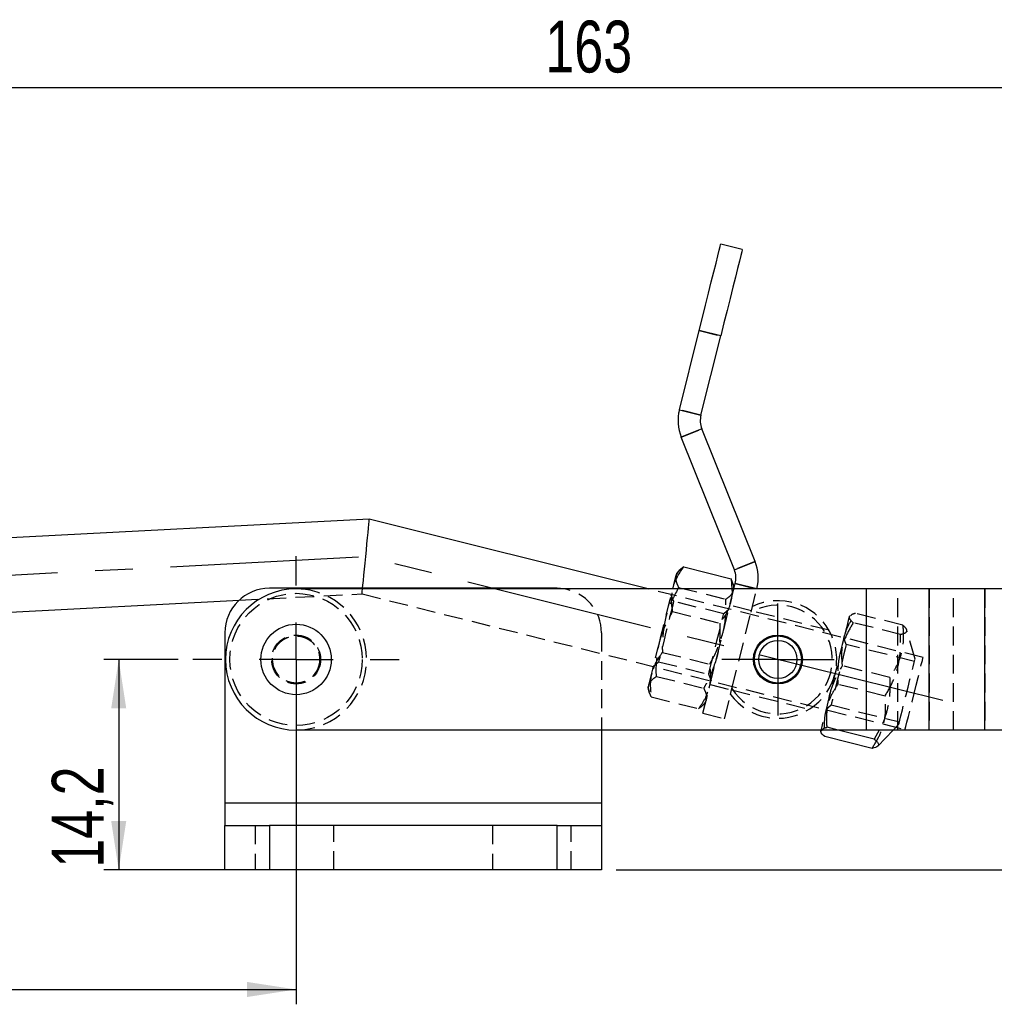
# Model space of a CAD drawing. Extents: x 28 to 416, y 116 to 277.
# Tile 8 of 20: x 108 to 174, y 211 to 277. Entities that reach past the tile are written whole.
import ezdxf

# ---------------------------------------------------------------- set-up
doc = ezdxf.new("R2010")
doc.units = 0
doc.linetypes.add('CENTERX2', pattern=[20.32, 12.7, -2.54, 2.54, -2.54])
doc.linetypes.add('HIDDEN', pattern=[1.905, 1.27, -0.635])
doc.layers.get('0').update_dxf_attribs({"linetype": 'CONTINUOUS'})
doc.styles.add('SLDTEXTSTYLE0', font='TXT', dxfattribs={"width": 0.75})
doc.dimstyles.new('SLDDIMSTYLE1', dxfattribs={"dimtxt": 3.5, "dimasz": 3.302, "dimexe": 0, "dimexo": 0.0625, "dimgap": 0.875, "dimtad": 1, "dimdec": 3, "dimrnd": 1e-09, "dimzin": 12, "dimtxsty": 'SLDTEXTSTYLE0', "dimsah": 1, "dimcen": 0.09, "dimazin": 3, "dimtfac": 1, "dimtdec": 3, "dimtofl": 0, "dimtmove": 0, "dimatfit": 3, "dimtolj": 1, "dimtzin": 12})
doc.dimstyles.new('SLDDIMSTYLE2', dxfattribs={"dimtxt": 3.5, "dimasz": 3.302, "dimexe": 0, "dimexo": 0.0625, "dimgap": 0.875, "dimtad": 1, "dimdec": 0, "dimrnd": 1e-09, "dimzin": 12, "dimtxsty": 'SLDTEXTSTYLE0', "dimsah": 1, "dimcen": 0.09, "dimazin": 3, "dimtfac": 1, "dimtofl": 0, "dimtmove": 0, "dimatfit": 3, "dimtolj": 1, "dimtzin": 12})
doc.dimstyles.new('SLDDIMSTYLE3', dxfattribs={"dimtxt": 3.5, "dimasz": 3.302, "dimexe": 0, "dimexo": 0.0625, "dimgap": 0.875, "dimtad": 1, "dimdec": 0, "dimrnd": 1e-09, "dimzin": 12, "dimtxsty": 'SLDTEXTSTYLE0', "dimsah": 1, "dimcen": 0.09, "dimazin": 3, "dimtfac": 1, "dimtdec": 0, "dimtofl": 0, "dimtmove": 0, "dimatfit": 3, "dimtolj": 1, "dimtzin": 12})

# ---------------------------------------------------------------- blocks, each defined once
blk = doc.blocks.new('_D_1')
at = {"color": 179, "linetype": 'CONTINUOUS'}
for p, q in [((118.537, 234.191), (113.536, 234.191)), ((114.536, 234.191), (114.536, 219.991)), ((123.7, 219.991), (113.536, 219.991))]:
    blk.add_line(p, q, dxfattribs=at)
for points in [[(114.536, 234.191), (114.028, 230.889), (115.044, 230.889)], [(114.536, 219.991), (115.044, 223.293), (114.028, 223.293)]]:
    blk.add_solid(points, dxfattribs=at)
at = {"color": 179, "linetype": 'CONTINUOUS', "insert": (110.024, 220.138, 0.1), "char_height": 3.5, "attachment_point": 1, "rotation": 90, "style": 'SLDTEXTSTYLE0'}
blk.add_mtext('14,2', dxfattribs=at)
blk = doc.blocks.new('_D_3')
at = {"color": 179, "linetype": 'CONTINUOUS'}
for p, q in [((126.5, 233.191), (126.5, 210.926)), ((80.6, 230.991), (80.6, 210.926)), ((80.6, 211.926), (126.5, 211.926))]:
    blk.add_line(p, q, dxfattribs=at)
for points in [[(80.6, 211.926), (83.902, 211.418), (83.902, 212.434)], [(126.5, 211.926), (123.198, 212.434), (123.198, 211.418)]]:
    blk.add_solid(points, dxfattribs=at)
at = {"color": 179, "linetype": 'CONTINUOUS', "insert": (100.535, 216.437, 0.1), "char_height": 3.5, "attachment_point": 1, "style": 'SLDTEXTSTYLE0'}
blk.add_mtext('46', dxfattribs=at)
blk = doc.blocks.new('_D_4')
at = {"color": 179, "linetype": 'CONTINUOUS'}
for p, q in [((213.055, 245.947), (245.837, 245.947)), ((244.837, 245.947), (244.837, 219.991)), ((148.1, 219.991), (245.837, 219.991))]:
    blk.add_line(p, q, dxfattribs=at)
for points in [[(244.837, 245.947), (244.329, 242.645), (245.345, 242.645)], [(244.837, 219.991), (245.345, 223.293), (244.329, 223.293)]]:
    blk.add_solid(points, dxfattribs=at)
at = {"color": 179, "linetype": 'CONTINUOUS', "insert": (240.326, 229.793, 0.1), "char_height": 3.5, "attachment_point": 1, "rotation": 90, "style": 'SLDTEXTSTYLE0'}
blk.add_mtext('26', dxfattribs=at)
blk = doc.blocks.new('_D_5')
at = {"color": 179, "linetype": 'CONTINUOUS'}
for p, q in [((71.6, 232.991), (71.6, 273.782)), ((234.837, 234.523), (234.837, 273.782)), ((71.6, 272.782), (234.837, 272.782))]:
    blk.add_line(p, q, dxfattribs=at)
for points in [[(71.6, 272.782), (74.902, 272.274), (74.902, 273.29)], [(234.837, 272.782), (231.535, 273.29), (231.535, 272.274)]]:
    blk.add_solid(points, dxfattribs=at)
at = {"color": 179, "linetype": 'CONTINUOUS', "insert": (143.313, 277.294, 0.1), "char_height": 3.5, "attachment_point": 1, "style": 'SLDTEXTSTYLE0'}
blk.add_mtext('163', dxfattribs=at)
blk = doc.blocks.new('SW_CENTERMARKSYMBOL_1')
at = {"color": 0, "linetype": 'CONTINUOUS'}
for p, q in [((0, 5), (0, 6.9625)), ((0, 0), (0, 2.5)), ((-5, 0), (-6.9625, 0)), ((0, 0), (-2.5, 0)), ((0, 0), (0, -2.5)), ((0, 0), (2.5, 0)), ((5, 0), (6.9625, 0)), ((0, -5), (0, -6.9625))]:
    blk.add_line(p, q, dxfattribs=at)
blk = doc.blocks.new('SW_CENTERMARKSYMBOL_2')
at = {"color": 0, "linetype": 'CONTINUOUS'}
for p, q in [((0, 2.5), (0, 3.7875)), ((0, 0), (0, 2.5)), ((-2.5, 0), (-3.7875, 0)), ((0, 0), (-2.5, 0)), ((0, 0), (0, -2.5)), ((0, 0), (2.5, 0)), ((2.5, 0), (3.7875, 0)), ((0, -2.5), (0, -3.7875))]:
    blk.add_line(p, q, dxfattribs=at)

msp = doc.modelspace()

# ---------------------------------------------------------------- linework, layer by layer
at = {"color": 7, "linetype": 'CONTINUOUS'}
for p, q in [((156.5971, 261.8467), (155.1418, 262.2101)), ((152.3521, 251.0382), (153.6882, 256.3889)), ((155.1435, 256.0255), (153.6882, 256.3889)), ((153.8075, 250.6748), (155.1435, 256.0255)), ((152.3521, 251.0382), (153.8075, 250.6748)), ((153.8702, 249.7539), (152.4777, 249.1964)), ((156.0629, 240.2407), (152.4777, 249.1964)), ((157.4555, 240.7982), (153.8702, 249.7539)), ((131.4392, 243.6495), (80.1324, 240.9786)), ((150.2465, 238.9533), (131.4392, 243.6495)), ((156.0629, 240.2407), (157.4555, 240.7982)), ((152.343, 240.1891), (152.177, 240.0173)), ((152.6488, 240.4319), (152.3472, 240.185)), ((152.6488, 240.4319), (155.8364, 239.636)), ((155.8364, 239.636), (155.8943, 238.9533)), ((155.9899, 239.2755), (155.8364, 239.636)), ((156.0578, 239.0482), (155.9925, 239.2762)), ((156.0341, 238.9533), (156.1257, 239.3198)), ((157.581, 238.9564), (156.1257, 239.3198)), ((144.0999, 238.9908), (124.6999, 238.9908)), ((164.9659, 238.9533), (126.4999, 238.9533)), ((144.5728, 238.9533), (144.0999, 238.9908)), ((151.9113, 238.9533), (151.9272, 239.017)), ((151.9195, 238.9533), (151.9272, 239.017)), ((157.5802, 238.9533), (157.581, 238.9564)), ((164.9659, 229.4283), (164.9659, 238.9533)), ((169.1919, 238.9533), (164.9659, 238.9533)), ((169.1919, 229.4283), (169.1919, 238.9533)), ((172.9602, 238.9533), (169.1919, 238.9533)), ((172.9602, 229.4283), (172.9602, 238.9533)), ((174.4409, 238.9533), (172.9602, 238.9533)), ((80.3923, 235.9854), (122.6546, 238.1854)), ((121.6999, 235.9908), (121.6999, 224.4908)), ((164.9659, 229.4283), (126.4999, 229.4283)), ((147.0999, 229.4283), (147.0999, 224.4908)), ((161.8814, 229.3484), (161.894, 229.3046)), ((161.8909, 229.3864), (161.9525, 229.4283)), ((161.9014, 229.4283), (161.8909, 229.3864)), ((165.5032, 228.8167), (163.0538, 229.4283)), ((169.1919, 229.4283), (164.9659, 229.4283)), ((165.8298, 229.4283), (165.5032, 228.8167)), ((165.7305, 228.3466), (166.7759, 229.4283)), ((172.9602, 229.4283), (169.1919, 229.4283)), ((174.4409, 229.4283), (172.9602, 229.4283)), ((165.347, 228.1912), (162.1594, 228.9872)), ((147.0999, 224.4908), (121.6999, 224.4908)), ((121.6999, 224.4908), (121.6999, 222.9908)), ((147.0999, 224.4908), (147.0999, 222.9908)), ((121.6999, 219.9908), (121.6999, 222.9908)), ((121.6999, 222.9908), (124.6999, 222.9908)), ((124.6999, 222.9908), (124.6999, 219.9908)), ((144.0999, 222.9908), (124.6999, 222.9908)), ((144.0999, 219.9908), (144.0999, 222.9908)), ((144.0999, 222.9908), (147.0999, 222.9908)), ((147.0999, 222.9908), (147.0999, 219.9908)), ((124.6999, 219.9908), (121.6999, 219.9908)), ((144.0999, 219.9908), (124.6999, 219.9908)), ((147.0999, 219.9908), (144.0999, 219.9908))]:
    msp.add_line(p, q, dxfattribs=at)
at = {"color": 7, "linetype": 'HIDDEN'}
for p, q in [((153.6882, 256.3889), (155.1435, 256.0255)), ((153.8075, 250.6748), (152.3521, 251.0382)), ((152.4777, 249.1964), (153.8702, 249.7539)), ((157.4555, 240.7982), (156.0629, 240.2407)), ((156.1257, 239.3198), (157.581, 238.9564)), ((122.6546, 238.1854), (130.9529, 238.6174)), ((130.9529, 238.6174), (167.581, 229.4713)), ((168.7923, 234.3224), (150.2465, 238.9533)), ((151.9689, 238.1109), (151.8066, 238.5341)), ((152.3044, 239.0528), (155.492, 238.2569)), ((153.938, 230.5589), (156.0341, 238.9533)), ((157.1875, 237.3805), (157.5802, 238.9533)), ((164.9659, 229.4283), (164.9659, 238.9533)), ((167.0789, 229.4283), (167.0789, 238.9533)), ((169.1919, 238.9533), (169.1919, 229.4283)), ((170.8472, 229.4283), (170.8472, 238.9533)), ((172.9602, 238.9533), (172.9602, 229.4283)), ((155.3453, 237.2678), (151.9689, 238.1109)), ((157.2103, 237.4721), (155.755, 237.8355)), ((151.8989, 237.429), (155.0865, 236.633)), ((155.3341, 237.2227), (155.3453, 237.2678)), ((155.6875, 237.565), (155.3453, 237.2678)), ((155.9007, 232.2274), (157.1875, 237.3805)), ((157.1875, 237.3805), (157.2846, 237.7697)), ((162.4594, 236.1614), (157.2103, 237.4721)), ((167.4223, 236.5024), (164.2347, 237.2983)), ((163.8512, 237.143), (163.8195, 237.1101)), ((167.2662, 235.8769), (164.0786, 236.6729)), ((147.0999, 235.9908), (147.0999, 229.4283)), ((168.251, 234.2184), (167.6878, 236.185)), ((163.6114, 235.2038), (163.4492, 235.6269)), ((168.2103, 234.0554), (163.6114, 235.2038)), ((151.2102, 234.6708), (154.3978, 233.8748)), ((150.6092, 233.7388), (150.9514, 234.036)), ((150.9514, 234.036), (154.3278, 233.1929)), ((154.3278, 233.1929), (154.4901, 232.7697)), ((166.5409, 232.9722), (163.3533, 233.7682)), ((150.8047, 233.0469), (153.9923, 232.251)), ((166.2285, 231.7214), (163.0409, 232.5173)), ((150.2389, 232.2556), (150.3047, 232.0259)), ((154.4226, 232.4993), (155.8779, 232.1359)), ((155.3934, 230.1955), (155.9007, 232.2274)), ((155.8036, 231.8383), (155.9007, 232.2274)), ((155.8779, 232.1359), (161.1154, 230.8281)), ((150.4604, 231.6678), (153.648, 230.8719)), ((153.9549, 231.116), (154.1197, 231.2865)), ((153.938, 230.5589), (155.3934, 230.1955)), ((162.2518, 230.8316), (162.5939, 231.1289)), ((162.5939, 231.1289), (167.1928, 229.9805)), ((163.0538, 229.4283), (162.3156, 229.6126)), ((166.7759, 229.4283), (167.1521, 229.8176)), ((147.0999, 224.4908), (121.6999, 224.4908)), ((123.7499, 222.9908), (123.7499, 219.9908)), ((124.6999, 222.9908), (124.6999, 219.9908)), ((129.0499, 219.9908), (129.0499, 222.9908)), ((139.7499, 222.9908), (139.7499, 219.9908)), ((144.0999, 219.9908), (144.0999, 222.9908)), ((145.0499, 219.9908), (145.0499, 222.9908))]:
    msp.add_line(p, q, dxfattribs=at)
at = {"color": 179, "linetype": 'CENTERX2'}
for p in [(77.441, 238.3351), (170.1271, 231.4123)]:
    msp.add_line(p, (131.196, 241.1334), dxfattribs=at)
at = {"color": 7, "linetype": 'CONTINUOUS', "flags": 128}
for points in [[(153.6882, 256.3889), (153.9049, 257.2565), (154.1167, 258.1047), (154.3189, 258.9146), (154.507, 259.6681), (154.6769, 260.3483), (154.8247, 260.9401), (154.947, 261.4302), (155.0413, 261.8077), (155.1053, 262.0642), (155.1377, 262.1938), (155.1418, 262.2101)], [(156.5971, 261.8467), (156.593, 261.8305), (156.5607, 261.7008), (156.4966, 261.4443), (156.4024, 261.0668), (156.28, 260.5767), (156.1322, 259.9849), (155.9624, 259.3047), (155.7742, 258.5512), (155.572, 257.7413), (155.3602, 256.8931), (155.1435, 256.0255)], [(130.9889, 238.9908), (131.0097, 239.206), (131.0397, 239.5161), (131.0744, 239.8754), (131.1128, 240.2729), (131.1538, 240.6965), (131.196, 241.1334), (131.2382, 241.5703), (131.2792, 241.994), (131.3176, 242.3914), (131.3523, 242.7507), (131.3823, 243.0608), (131.4066, 243.3124), (131.4245, 243.4977), (131.4355, 243.6112), (131.4392, 243.6495)], [(151.9272, 239.017), (152.0058, 239.3318), (152.0708, 239.5919), (152.121, 239.7929), (152.1555, 239.9314), (152.1739, 240.0049), (152.177, 240.0173)]]:
    msp.add_lwpolyline(points, dxfattribs=at)
at = {"color": 7, "linetype": 'HIDDEN', "flags": 128}
for points in [[(130.9529, 238.6174), (130.9565, 238.6556), (130.9675, 238.7691), (130.9854, 238.9545), (130.9889, 238.9908)], [(151.0052, 235.3245), (151.1306, 235.8268), (151.2574, 236.3344), (151.3833, 236.8386), (151.5062, 237.3308), (151.624, 237.8025), (151.7346, 238.2458), (151.8363, 238.6529), (151.9113, 238.9533)], [(151.9689, 238.1109), (151.9671, 238.1035), (151.9404, 237.9967), (151.8835, 237.769), (151.8001, 237.4347), (151.6953, 237.015), (151.5757, 236.5361), (151.4488, 236.0281), (151.3227, 235.5229), (151.2052, 235.0524), (151.1037, 234.646), (151.0246, 234.3293), (150.9729, 234.1222), (150.9518, 234.0377), (150.9514, 234.036)], [(154.3278, 233.1929), (154.3348, 233.221), (154.3715, 233.368), (154.4374, 233.6319), (154.5284, 233.9964), (154.6388, 234.4383), (154.7616, 234.93), (154.8891, 235.4406), (155.0133, 235.938), (155.1264, 236.3909), (155.2212, 236.7709), (155.292, 237.0541), (155.3341, 237.2227)], [(163.8195, 237.1101), (163.8123, 237.0814), (163.7888, 236.9869), (163.7491, 236.8281), (163.6941, 236.6078), (163.6246, 236.3296), (163.5419, 235.9984), (163.4474, 235.6198)], [(150.2859, 232.4439), (150.3327, 232.6314), (150.3945, 232.8789), (150.4702, 233.1821), (150.5586, 233.5358), (150.658, 233.934), (150.7669, 234.37), (150.8833, 234.8361), (151.0052, 235.3245)], [(163.4474, 235.6198), (163.3426, 235.2003), (163.2295, 234.7471), (163.1098, 234.2679), (162.9857, 233.7709), (162.8593, 233.2647), (162.7328, 232.7579), (162.6082, 232.2591), (162.4878, 231.7769)], [(163.6114, 235.2038), (163.6108, 235.2014), (163.5887, 235.1129), (163.5361, 234.9021), (163.4562, 234.5822), (163.3542, 234.1734), (163.2363, 233.7013), (163.11, 233.1956), (162.9833, 232.688), (162.864, 232.2105), (162.7598, 231.7931), (162.6771, 231.4619), (162.6212, 231.2378), (162.5955, 231.1349), (162.5939, 231.1289)], [(167.1521, 229.8176), (167.1522, 229.818), (167.1707, 229.892), (167.22, 230.0896), (167.2973, 230.3993), (167.3981, 230.803), (167.5166, 231.2773), (167.6458, 231.7947), (167.7782, 232.3251), (167.9062, 232.8376), (168.0223, 233.3025), (168.1197, 233.6927), (168.1928, 233.9856), (168.2374, 234.1641), (168.251, 234.2184)], [(168.1866, 231.8969), (168.3263, 232.4562), (168.4585, 232.9854), (168.5759, 233.456), (168.6724, 233.8424), (168.7428, 234.124), (168.7831, 234.2855), (168.7923, 234.3224)], [(150.2389, 232.2556), (150.2402, 232.2606), (150.2549, 232.3196), (150.2859, 232.4439)], [(167.581, 229.4713), (167.5902, 229.5082), (167.6305, 229.6697), (167.7008, 229.9513), (167.7973, 230.3378), (167.9148, 230.8083), (168.047, 231.3375), (168.1866, 231.8969)], [(162.4878, 231.7769), (162.3736, 231.3196), (162.2676, 230.895), (162.1715, 230.5103), (162.0871, 230.1721), (162.0157, 229.8862), (161.9586, 229.6576), (161.9168, 229.49), (161.9014, 229.4283)]]:
    msp.add_lwpolyline(points, dxfattribs=at)
at = {"color": 7, "linetype": 'HIDDEN'}
for radius in [4.4625, 1.65, 1.6, 1.5875]:
    msp.add_circle((126.4999, 234.1908), radius, dxfattribs=at)
at = {"color": 7, "linetype": 'CONTINUOUS'}
for centre, radius in [((126.4999, 234.1908), 2.375), ((158.9999, 234.1908), 1.65), ((158.9999, 234.1908), 1.5875), ((158.9999, 234.1908), 1.2875)]:
    msp.add_circle(centre, radius, dxfattribs=at)
for centre, radius, start, end in [((155.2628, 250.3114), 3, 165.979934, 201.817587), ((155.2628, 250.3114), 1.5, 165.979934, 201.817587), ((154.6703, 239.6832), 3, 345.979934, 21.817587), ((154.6703, 239.6832), 1.5, 345.979934, 21.817587), ((124.6999, 235.9908), 3, 90, 180), ((126.4999, 234.1908), 4.7625, 90, 270)]:
    msp.add_arc(centre, radius, start, end, dxfattribs=at)
at = {"color": 7, "linetype": 'HIDDEN'}
for centre, radius, start, end in [((126.4999, 234.1908), 4.7625, 270, 90), ((144.0999, 235.9908), 3, 0, 80.931278), ((158.9999, 234.1908), 3.9688, 216.35232, 115.607549), ((158.9999, 234.1908), 3.6688, 212.353871, 119.605998)]:
    msp.add_arc(centre, radius, start, end, dxfattribs=at)
at = {"color": 7, "linetype": 'CONTINUOUS'}
for points, knots in [([(151.9272, 239.017), (151.9365, 239.0525), (152.0069, 239.3212), (152.2095, 239.8105), (152.5015, 240.2235), (152.6488, 240.4319)], [0, 0, 0, 0, 0.0700475, 0.5307626, 1, 1, 1, 1]), ([(162.1594, 228.9872), (162.0383, 229.1008), (161.8792, 229.2501), (161.8887, 229.3602), (161.8909, 229.3864)], [0, 0, 0, 0, 0.7614488, 1, 1, 1, 1]), ([(165.5032, 228.8167), (165.5417, 228.7833), (165.6684, 228.6733), (165.7949, 228.5042), (165.7669, 228.3098), (165.5039, 228.2355), (165.347, 228.1912)], [0, 0, 0, 0, 0.1096911, 0.36148, 0.6193405, 1, 1, 1, 1])]:
    msp.add_open_spline(points, degree=3, knots=knots, dxfattribs=at)
at = {"color": 7, "linetype": 'HIDDEN'}
for points, knots in [([(152.13, 239.8289), (152.1263, 239.8125), (152.0985, 239.6879), (152.1159, 239.4357), (152.2412, 239.1812), (152.3044, 239.0528)], [0, 0, 0, 0, 0.0700474, 0.5307625, 1, 1, 1, 1]), ([(152.3472, 240.185), (152.3355, 240.1757), (152.2075, 240.0738), (152.1669, 239.9455), (152.13, 239.8289)], [0, 0, 0, 0, 0.0911381, 1, 1, 1, 1]), ([(156.0108, 238.8599), (156.0144, 238.8763), (156.0414, 239.001), (156.0495, 239.1378), (155.9927, 239.2689), (155.9899, 239.2755)], [0, 0, 0, 0, 0.1262247, 0.9564286, 1, 1, 1, 1]), ([(152.3044, 239.0528), (152.0263, 238.5378), (151.661, 237.8614), (151.4589, 237.1242), (151.4107, 236.9484)], [0, 0, 0, 0, 0.7614486, 1, 1, 1, 1]), ([(151.8989, 237.429), (151.8624, 237.6971), (151.7916, 238.2162), (151.8778, 238.713), (151.9195, 238.9533)], [0, 0, 0, 0, 0.51649, 1, 1, 1, 1]), ([(155.492, 238.2569), (155.6168, 238.3447), (155.8688, 238.5219), (155.9632, 238.7465), (156.0108, 238.8599)], [0, 0, 0, 0, 0.495458, 1, 1, 1, 1]), ([(155.8943, 238.9533), (155.8981, 238.9146), (155.9283, 238.6045), (155.8642, 238.3077), (155.8081, 238.048)], [0, 0, 0, 0, 0.1245774, 1, 1, 1, 1]), ([(155.8081, 238.048), (155.7988, 238.0125), (155.7283, 237.7438), (155.5258, 237.2545), (155.2338, 236.8414), (155.0865, 236.633)], [0, 0, 0, 0, 0.0700475, 0.5307625, 1, 1, 1, 1]), ([(155.2915, 235.9793), (155.3316, 236.1572), (155.4998, 236.9029), (155.4954, 237.6716), (155.492, 238.2569)], [0, 0, 0, 0, 0.2385516, 1, 1, 1, 1]), ([(151.0052, 235.3245), (151.0534, 235.5004), (151.2555, 236.2375), (151.6208, 236.9139), (151.8989, 237.429)], [0, 0, 0, 0, 0.2385508, 1, 1, 1, 1]), ([(163.4474, 235.6198), (163.4582, 235.6615), (163.5405, 235.9775), (163.7653, 236.556), (164.0773, 237.0494), (164.2347, 237.2983)], [0, 0, 0, 0, 0.0700478, 0.5307624, 1, 1, 1, 1]), ([(164.2347, 237.2983), (164.1836, 237.2874), (164.0063, 237.2494), (163.9419, 237.18), (163.896, 237.1306)], [0, 0, 0, 0, 0.28855001, 1, 1, 1, 1]), ([(151.4107, 236.9484), (151.3089, 236.3587), (151.1784, 235.6032), (151.2045, 234.8386), (151.2102, 234.6708)], [0, 0, 0, 0, 0.7804765, 1, 1, 1, 1]), ([(155.0865, 236.633), (155.0899, 236.0477), (155.0943, 235.279), (154.9262, 234.5333), (154.886, 234.3555)], [0, 0, 0, 0, 0.7614488, 1, 1, 1, 1]), ([(164.0786, 236.6729), (163.8974, 236.3596), (163.5318, 235.7274), (163.32, 235.0323), (163.2131, 234.6817)], [0, 0, 0, 0, 0.4954578, 1, 1, 1, 1]), ([(163.81, 237.0722), (163.8078, 237.0459), (163.7983, 236.9358), (163.9574, 236.7866), (164.0786, 236.6729)], [0, 0, 0, 0, 0.2385512, 1, 1, 1, 1]), ([(167.4223, 236.5024), (167.446, 236.171), (167.4937, 235.5011), (167.3386, 234.5648), (167.0108, 233.7146), (166.6985, 233.2212), (166.5409, 232.9722)], [0, 0, 0, 0, 0.264595, 0.5349274, 0.7653325, 1, 1, 1, 1]), ([(167.2662, 235.8769), (167.423, 235.9212), (167.6835, 235.9947), (167.7147, 236.1883), (167.5898, 236.3571), (167.4608, 236.469), (167.4223, 236.5024)], [0, 0, 0, 0, 0.3806576, 0.6320868, 0.8903094, 1, 1, 1, 1]), ([(154.3978, 233.8748), (154.4818, 234.0203), (154.8642, 234.6829), (155.1042, 235.411), (155.2915, 235.9793)], [0, 0, 0, 0, 0.21952328, 1, 1, 1, 1]), ([(166.2285, 231.7214), (166.4187, 232.057), (166.8032, 232.7356), (167.147, 233.7975), (167.2962, 234.8574), (167.2762, 235.535), (167.2662, 235.8769)], [0, 0, 0, 0, 0.2645953, 0.5349277, 0.7653328, 1, 1, 1, 1]), ([(150.8047, 233.0469), (150.799, 233.2148), (150.773, 233.9793), (150.9034, 234.7348), (151.0052, 235.3245)], [0, 0, 0, 0, 0.2195231, 1, 1, 1, 1]), ([(163.3533, 233.7682), (163.328, 234.079), (163.2769, 234.7064), (163.3902, 235.3135), (163.4474, 235.6198)], [0, 0, 0, 0, 0.4954581, 1, 1, 1, 1]), ([(151.2102, 234.6708), (151.0524, 234.4511), (150.734, 234.0078), (150.5709, 233.508), (150.4887, 233.2559)], [0, 0, 0, 0, 0.49545784, 1, 1, 1, 1]), ([(163.2131, 234.6817), (163.2013, 234.6323), (163.1113, 234.2586), (163.0114, 233.5365), (163.031, 232.8591), (163.0409, 232.5173)], [0, 0, 0, 0, 0.0700473, 0.5307624, 1, 1, 1, 1]), ([(154.886, 234.3555), (154.6987, 233.7871), (154.4587, 233.059), (154.0763, 232.3964), (153.9923, 232.251)], [0, 0, 0, 0, 0.78047642, 1, 1, 1, 1]), ([(154.3695, 232.2868), (154.378, 232.3225), (154.4421, 232.5928), (154.4933, 233.1198), (154.4298, 233.6216), (154.3978, 233.8748)], [0, 0, 0, 0, 0.0700473, 0.5307623, 1, 1, 1, 1]), ([(150.4887, 233.2559), (150.4802, 233.2202), (150.416, 232.9499), (150.3648, 232.4228), (150.4283, 231.921), (150.4604, 231.6678)], [0, 0, 0, 0, 0.0700476, 0.5307625, 1, 1, 1, 1]), ([(162.4878, 231.7769), (162.5005, 231.826), (162.5968, 232.1982), (162.8481, 232.8825), (163.1838, 233.4712), (163.3533, 233.7682)], [0, 0, 0, 0, 0.0700476, 0.5307624, 1, 1, 1, 1]), ([(150.2859, 232.4439), (150.2904, 232.4602), (150.3245, 232.5832), (150.4584, 232.7976), (150.6886, 232.9633), (150.8047, 233.0469)], [0, 0, 0, 0, 0.0700475, 0.5307623, 1, 1, 1, 1]), ([(163.0409, 232.5173), (162.8725, 232.2548), (162.5325, 231.7251), (162.3471, 231.136), (162.2536, 230.8388)], [0, 0, 0, 0, 0.4954581, 1, 1, 1, 1]), ([(166.5409, 232.9722), (166.5513, 232.5864), (166.5725, 231.8063), (166.3709, 230.7102), (166.0988, 229.9149), (165.8832, 229.5248), (165.8298, 229.4283)], [0, 0, 0, 0, 0.3145864, 0.6359939, 0.9099306, 1, 1, 1, 1]), ([(150.4604, 231.6678), (150.3915, 231.804), (150.2524, 232.0789), (150.2747, 232.3215), (150.2859, 232.4439)], [0, 0, 0, 0, 0.4954579, 1, 1, 1, 1]), ([(153.648, 230.8719), (153.8057, 231.0916), (154.1242, 231.5349), (154.2872, 232.0347), (154.3695, 232.2868)], [0, 0, 0, 0, 0.4954578, 1, 1, 1, 1]), ([(153.9923, 232.251), (154.0612, 232.1148), (154.2003, 231.84), (154.178, 231.5973), (154.1668, 231.4749)], [0, 0, 0, 0, 0.4954578, 1, 1, 1, 1]), ([(154.1668, 231.4749), (154.1623, 231.4587), (154.1282, 231.3357), (153.9943, 231.1212), (153.7641, 230.9555), (153.648, 230.8719)], [0, 0, 0, 0, 0.0700474, 0.5307623, 1, 1, 1, 1]), ([(162.3156, 229.6126), (162.303, 229.9742), (162.2775, 230.7041), (162.4173, 231.4172), (162.4878, 231.7769)], [0, 0, 0, 0, 0.495458, 1, 1, 1, 1]), ([(165.347, 228.1912), (165.5237, 228.4726), (165.8807, 229.0415), (166.1839, 229.9407), (166.2943, 230.8452), (166.2506, 231.4275), (166.2285, 231.7214)], [0, 0, 0, 0, 0.2645954, 0.5349274, 0.7653326, 1, 1, 1, 1]), ([(162.2536, 230.8388), (162.2435, 230.7969), (162.1676, 230.4793), (162.0941, 229.863), (162.1375, 229.2809), (162.1594, 228.9872)], [0, 0, 0, 0, 0.0700476, 0.5307627, 1, 1, 1, 1]), ([(161.9525, 229.4283), (162.0033, 229.4841), (162.0725, 229.5599), (162.2647, 229.6016), (162.3156, 229.6126)], [0, 0, 0, 0, 0.7351181, 1, 1, 1, 1])]:
    msp.add_open_spline(points, degree=3, knots=knots, dxfattribs=at)

# ---------------------------------------------------------------- block references
at = {"color": 179, "linetype": 'CONTINUOUS'}
for name, p in [('SW_CENTERMARKSYMBOL_1', (126.4999, 234.1908)), ('SW_CENTERMARKSYMBOL_2', (158.9999, 234.1908))]:
    msp.add_blockref(name, p, dxfattribs=at)

# ---------------------------------------------------------------- dimensions: what is measured, and where the dimension line sits
for base, p1, p2, dimstyle, picture, middle in [((234.8374, 272.782), (71.6003, 231.9908), (234.8374, 233.523), 'SLDDIMSTYLE3', '_D_5', (148.6145, 272.782)), ((126.4999, 211.9256), (80.6003, 231.9908), (126.4999, 234.1908), 'SLDDIMSTYLE2', '_D_3', (104.5435, 211.9256))]:
    dim = msp.add_linear_dim(base=base, p1=p1, p2=p2, dimstyle=dimstyle, dxfattribs=at)
    dim.commit()
    dim.dimension.update_dxf_attribs({"geometry": picture, "text_midpoint": middle, "dimtype": 160})
for base, p1, p2, dimstyle, picture, middle in [((244.8374, 219.9908), (212.0548, 245.9465), (147.0999, 219.9908), 'SLDDIMSTYLE3', '_D_4', (244.8374, 233.8006)), ((114.5357, 219.9908), (119.5374, 234.1908), (124.6999, 219.9908), 'SLDDIMSTYLE1', '_D_1', (114.5357, 226.0852))]:
    dim = msp.add_linear_dim(base=base, p1=p1, p2=p2, angle=90, dimstyle=dimstyle, dxfattribs=at)
    dim.commit()
    dim.dimension.update_dxf_attribs({"geometry": picture, "text_midpoint": middle, "dimtype": 160})

doc.saveas('drawing.dxf')
